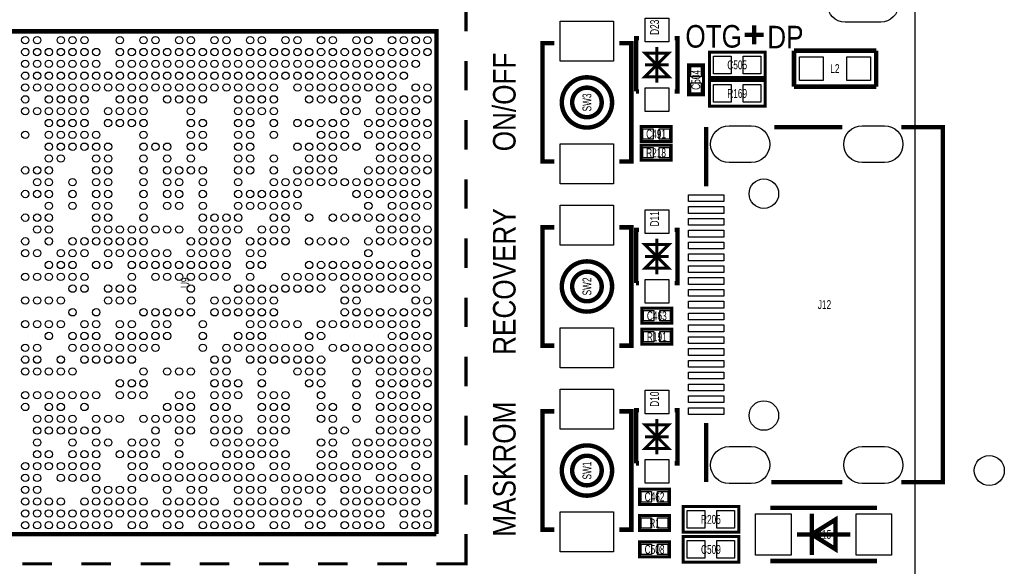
# Model space of a CAD drawing. Extents: x -3 to 88, y 0 to 100.
# Tile 14 of 15: x 55 to 88, y 17 to 36. Entities that reach past the tile are written whole.
import ezdxf
from ezdxf.enums import TextEntityAlignment as Align

# ---------------------------------------------------------------- set-up
doc = ezdxf.new("R2010")
doc.units = 0
for name, color, linetype in [('BG_OUTLINE', 12, 'CONTINUOUS'), ('BG_SILKSCREEN_TOP', 7, 'CONTINUOUS'), ('PG_SILKSCREEN_TOP', 253, 'CONTINUOUS'), ('PIN_TOP', 92, 'CONTINUOUS'), ('RD_SILKSCREEN_TOP', 85, 'CONTINUOUS')]:
    doc.layers.add(name, color=color, linetype=linetype)

msp = doc.modelspace()

# ---------------------------------------------------------------- linework, layer by layer
at = {"layer": 'BG_OUTLINE'}
msp.add_lwpolyline([(20.999958, 55.999888), (83.49996, 55.999888, -0.414214), (85.000084, 54.500018), (85.000084, 1.500124, -0.414249), (83.49996, 0), (1.500124, 0, -0.41426), (0, 1.500124), (0, 54.500018, -0.414229), (1.500124, 55.999888), (15.999968, 55.999888, -0.414239), (16.999966, 54.99989), (16.999966, 52.500022, 0.414244), (18.50009, 50.999898, 0.414203), (19.99996, 52.500022), (19.99996, 54.99989, -0.414224)], format="xyb", close=True, dxfattribs=at)
at = {"layer": 'BG_SILKSCREEN_TOP', "const_width": 0.1524}
for points in [[(79.5655, 34.7345), (79.5655, 35.3695)], [(79.248, 35.052), (79.883, 35.052)]]:
    msp.add_lwpolyline(points, dxfattribs=at)
at = {"layer": 'PG_SILKSCREEN_TOP'}
for points, const_width in [([(68.82511, 36.170108), (69.825108, 36.170108), (69.825108, 35.17011)], 0.1016), ([(51.82489, 35.17011), (68.82511, 35.17011), (68.82511, 18.16989)], 0.150012), ([(51.82489, 35.17011), (51.82489, 18.16989), (68.82511, 18.16989)], 0.150012), ([(75.576989, 33.136002), (75.576989, 34.935998), (75.676989, 34.935998)], 0.150012), ([(76.876986, 33.136002), (76.976986, 33.136002), (76.976986, 34.935998), (76.876986, 34.935998)], 0.150012), ([(72.814002, 30.766004), (72.414003, 30.766004), (72.414003, 34.765996), (72.814002, 34.765996)], 0.150012), ([(75.013998, 30.766004), (75.413997, 30.766004), (75.413997, 34.765996), (75.013998, 34.765996)], 0.150012), ([(76.276987, 33.436001), (76.276987, 34.635999)], 0.1), ([(76.276987, 34.036), (76.676987, 33.636001), (75.876988, 33.636001), (76.276987, 34.036), (75.876988, 34.435999), (76.676987, 34.435999), (76.276987, 34.036)], 0.1), ([(78.0542, 34.4678), (79.9338, 34.4678), (79.9338, 33.6042), (78.0542, 33.6042), (78.0542, 34.4678)], 0.1016), ([(80.9117, 34.5186), (83.693, 34.5186)], 0.1524), ([(80.9117, 33.2994), (80.9117, 34.5186)], 0.1524), ([(83.693, 34.5186), (83.693, 33.2994)], 0.1524), ([(69.825108, 33.170089), (69.825108, 34.170112)], 0.1016), ([(76.676987, 34.036), (75.876988, 34.036)], 0.1), ([(77.343, 34.036), (77.343, 33.02), (77.851, 33.02), (77.851, 34.036), (77.343, 34.036)], 0.1016), ([(79.9338, 32.639), (78.0542, 32.639), (78.0542, 33.5026), (79.9338, 33.5026), (79.9338, 32.639)], 0.1016), ([(83.693, 33.2994), (80.9117, 33.2994)], 0.1524), ([(75.576989, 33.136002), (75.676989, 33.136002)], 0.150012), ([(69.825108, 31.170093), (69.825108, 32.170091)], 0.1016), ([(76.7588, 31.9532), (75.7428, 31.9532), (75.7428, 31.4452), (76.7588, 31.4452), (76.7588, 31.9532)], 0.1016), ([(77.94498, 29.929988), (77.94498, 31.929984)], 0.150012), ([(80.244975, 31.929984), (82.544971, 31.929984)], 0.150012), ([(84.544992, 31.929984), (85.944989, 31.929984), (85.944989, 19.930008), (84.544992, 19.930008)], 0.150012), ([(76.7588, 31.3182), (75.7428, 31.3182), (75.7428, 30.8102), (76.7588, 30.8102), (76.7588, 31.3182)], 0.1016), ([(69.825108, 29.170097), (69.825108, 30.170095)], 0.1016), ([(72.814002, 24.543004), (72.414003, 24.543004), (72.414003, 28.542996), (72.814002, 28.542996)], 0.150012), ([(75.013998, 24.543004), (75.413997, 24.543004), (75.413997, 28.542996), (75.013998, 28.542996)], 0.150012), ([(75.576989, 26.659002), (75.576989, 28.458998), (75.676989, 28.458998)], 0.150012), ([(76.876986, 26.659002), (76.976986, 26.659002), (76.976986, 28.458998), (76.876986, 28.458998)], 0.150012), ([(69.825108, 27.170101), (69.825108, 28.170099)], 0.1016), ([(76.276987, 27.559), (76.676987, 27.159001), (75.876988, 27.159001), (76.276987, 27.559), (75.876988, 27.958999), (76.676987, 27.958999), (76.276987, 27.559)], 0.1), ([(76.276987, 26.959001), (76.276987, 28.158999)], 0.1), ([(76.676987, 27.559), (75.876988, 27.559)], 0.1), ([(75.576989, 26.659002), (75.676989, 26.659002)], 0.150012), ([(69.825108, 25.169901), (69.825108, 26.169899)], 0.1016), ([(75.7682, 25.2984), (76.7842, 25.2984), (76.7842, 25.8064), (75.7682, 25.8064), (75.7682, 25.2984)], 0.1016), ([(75.7682, 24.5872), (76.7842, 24.5872), (76.7842, 25.0952), (75.7682, 25.0952), (75.7682, 24.5872)], 0.1016), ([(69.825108, 23.169905), (69.825108, 24.169903)], 0.1016), ([(72.814002, 18.320004), (72.414003, 18.320004), (72.414003, 22.319996), (72.814002, 22.319996)], 0.150012), ([(75.013998, 18.320004), (75.413997, 18.320004), (75.413997, 22.319996), (75.013998, 22.319996)], 0.150012), ([(75.576989, 20.563002), (75.576989, 22.362998), (75.676989, 22.362998)], 0.150012), ([(76.876986, 20.563002), (76.976986, 20.563002), (76.976986, 22.362998), (76.876986, 22.362998)], 0.150012), ([(69.825108, 21.169909), (69.825108, 22.169907)], 0.1016), ([(76.276987, 20.863001), (76.276987, 22.062999)], 0.1), ([(77.94498, 19.930008), (77.94498, 21.930004)], 0.150012), ([(76.276987, 21.463), (76.676987, 21.063001), (75.876988, 21.063001), (76.276987, 21.463), (75.876988, 21.862999), (76.676987, 21.862999), (76.276987, 21.463)], 0.1), ([(76.676987, 21.463), (75.876988, 21.463)], 0.1), ([(75.576989, 20.563002), (75.676989, 20.563002)], 0.150012), ([(69.825108, 19.169888), (69.825108, 20.169911)], 0.1016), ([(82.544971, 19.930008), (80.144976, 19.930008)], 0.150012), ([(75.692, 19.177), (76.708, 19.177), (76.708, 19.685), (75.692, 19.685), (75.692, 19.177)], 0.1016), ([(79.0448, 18.2372), (77.1652, 18.2372), (77.1652, 19.1008), (79.0448, 19.1008), (79.0448, 18.2372)], 0.1016), ([(80.115004, 19.060998), (83.714996, 19.060998)], 0.150012), ([(75.692, 18.288), (76.708, 18.288), (76.708, 18.796), (75.692, 18.796), (75.692, 18.288)], 0.1016), ([(81.515102, 17.461001), (81.515102, 18.860999)], 0.150012), ([(81.515102, 18.161), (82.314898, 17.660899), (82.314898, 18.661101), (81.515102, 18.161)], 0.150012), ([(69.825108, 18.16989), (69.825108, 17.169892), (68.82511, 17.169892)], 0.1016), ([(77.1652, 18.0848), (79.0448, 18.0848), (79.0448, 17.2212), (77.1652, 17.2212), (77.1652, 18.0848)], 0.1016), ([(82.814998, 18.161), (81.015002, 18.161)], 0.150012), ([(76.708, 17.907), (75.692, 17.907), (75.692, 17.399), (76.708, 17.399), (76.708, 17.907)], 0.1016), ([(83.714996, 17.261002), (80.115004, 17.261002)], 0.150012), ([(55.824907, 17.169892), (54.824909, 17.169892)], 0.1016), ([(57.824903, 17.169892), (56.824905, 17.169892)], 0.1016), ([(59.824899, 17.169892), (58.824901, 17.169892)], 0.1016), ([(61.825099, 17.169892), (60.825101, 17.169892)], 0.1016), ([(63.825095, 17.169892), (62.825097, 17.169892)], 0.1016), ([(65.825091, 17.169892), (64.825093, 17.169892)], 0.1016), ([(67.825112, 17.169892), (66.825089, 17.169892)], 0.1016)]:
    msp.add_lwpolyline(points, dxfattribs=dict(at, const_width=const_width))
at = {"layer": 'PG_SILKSCREEN_TOP', "const_width": 0.150012}
for points in [[(74.764011, 32.766, 1), (73.063989, 32.766, 1), (74.764011, 32.766)], [(74.413999, 32.766, 1), (73.414001, 32.766, 1), (74.413999, 32.766)], [(74.764011, 26.543, 1), (73.063989, 26.543, 1), (74.764011, 26.543)], [(74.413999, 26.543, 1), (73.414001, 26.543, 1), (74.413999, 26.543)], [(74.764011, 20.32, 1), (73.063989, 20.32, 1), (74.764011, 20.32)], [(74.413999, 20.32, 1), (73.414001, 20.32, 1), (74.413999, 20.32)]]:
    msp.add_lwpolyline(points, format="xyb", dxfattribs=at)
at = {"layer": 'PIN_TOP'}
for points in [[(82.644996, 36.679962), (83.844994, 36.679962, -1), (83.844994, 35.479965), (82.644996, 35.479965, -1)], [(78.719998, 31.98001), (79.469983, 31.98001, -1), (79.469983, 30.729999), (78.719998, 30.729999, -1)], [(83.219988, 31.98001), (83.969974, 31.98001, -1), (83.969974, 30.729999), (83.219988, 30.729999, -1)], [(78.719998, 21.129993), (79.469983, 21.129993, -1), (79.469983, 19.879983), (78.719998, 19.879983, -1)], [(83.219988, 21.129993), (83.969974, 21.129993, -1), (83.969974, 19.879983), (83.219988, 19.879983, -1)]]:
    msp.add_lwpolyline(points, format="xyb", close=True, dxfattribs=at)
for points in [[(74.813998, 34.165997), (73.014002, 34.165997), (73.014002, 35.516007), (74.813998, 35.516007)], [(76.676987, 34.811005), (75.876988, 34.811005), (75.876988, 35.611003), (76.676987, 35.611003)], [(78.194408, 33.736305), (78.194408, 34.335695), (78.793797, 34.335695), (78.793797, 33.736305)], [(79.194203, 33.736305), (79.194203, 34.335695), (79.793592, 34.335695), (79.793592, 33.736305)], [(81.09585, 33.50895), (81.09585, 34.30905), (81.89595, 34.30905), (81.89595, 33.50895)], [(82.69605, 33.50895), (82.69605, 34.30905), (83.49615, 34.30905), (83.49615, 33.50895)], [(77.421994, 33.978113), (77.772006, 33.978113), (77.772006, 33.628101), (77.421994, 33.628101)], [(77.421994, 33.427899), (77.772006, 33.427899), (77.772006, 33.077887), (77.421994, 33.077887)], [(78.793797, 33.370495), (78.793797, 32.771105), (78.194408, 32.771105), (78.194408, 33.370495)], [(79.793592, 33.370495), (79.793592, 32.771105), (79.194203, 32.771105), (79.194203, 33.370495)], [(76.676987, 32.460997), (75.876988, 32.460997), (75.876988, 33.260995), (76.676987, 33.260995)], [(76.150699, 31.874206), (76.150699, 31.524194), (75.800687, 31.524194), (75.800687, 31.874206)], [(76.700913, 31.874206), (76.700913, 31.524194), (76.350901, 31.524194), (76.350901, 31.874206)], [(74.813998, 30.015993), (73.014002, 30.015993), (73.014002, 31.366003), (74.813998, 31.366003)], [(76.150724, 31.239206), (76.150724, 30.889194), (75.800712, 30.889194), (75.800712, 31.239206)], [(76.700888, 31.239206), (76.700888, 30.889194), (76.350876, 30.889194), (76.350876, 31.239206)], [(78.544979, 29.644988), (78.544979, 29.414991), (77.344981, 29.414991), (77.344981, 29.644988)], [(74.813998, 27.942997), (73.014002, 27.942997), (73.014002, 29.293007), (74.813998, 29.293007)], [(76.676987, 28.334005), (75.876988, 28.334005), (75.876988, 29.134003), (76.676987, 29.134003)], [(78.544979, 29.244989), (78.544979, 29.014991), (77.344981, 29.014991), (77.344981, 29.244989)], [(78.544979, 28.844989), (78.544979, 28.614992), (77.344981, 28.614992), (77.344981, 28.844989)], [(78.544979, 28.44499), (78.544979, 28.214993), (77.344981, 28.214993), (77.344981, 28.44499)], [(78.544979, 28.044991), (78.544979, 27.814994), (77.344981, 27.814994), (77.344981, 28.044991)], [(78.544979, 27.644992), (78.544979, 27.414995), (77.344981, 27.414995), (77.344981, 27.644992)], [(78.544979, 27.244992), (78.544979, 27.014995), (77.344981, 27.014995), (77.344981, 27.244992)], [(76.676987, 25.983997), (75.876988, 25.983997), (75.876988, 26.783995), (76.676987, 26.783995)], [(78.544979, 26.844993), (78.544979, 26.614996), (77.344981, 26.614996), (77.344981, 26.844993)], [(78.544979, 26.444994), (78.544979, 26.214997), (77.344981, 26.214997), (77.344981, 26.444994)], [(78.544979, 26.044995), (78.544979, 25.814998), (77.344981, 25.814998), (77.344981, 26.044995)], [(75.826087, 25.377394), (75.826087, 25.727406), (76.176099, 25.727406), (76.176099, 25.377394)], [(76.376301, 25.377394), (76.376301, 25.727406), (76.726313, 25.727406), (76.726313, 25.377394)], [(78.544979, 25.644996), (78.544979, 25.414999), (77.344981, 25.414999), (77.344981, 25.644996)], [(74.813998, 23.792993), (73.014002, 23.792993), (73.014002, 25.143003), (74.813998, 25.143003)], [(75.826112, 24.666194), (75.826112, 25.016206), (76.176124, 25.016206), (76.176124, 24.666194)], [(76.376276, 24.666194), (76.376276, 25.016206), (76.726288, 25.016206), (76.726288, 24.666194)], [(78.544979, 25.244996), (78.544979, 25.014999), (77.344981, 25.014999), (77.344981, 25.244996)], [(78.544979, 24.844997), (78.544979, 24.615), (77.344981, 24.615), (77.344981, 24.844997)], [(78.544979, 24.444998), (78.544979, 24.215001), (77.344981, 24.215001), (77.344981, 24.444998)], [(78.544979, 24.044999), (78.544979, 23.815002), (77.344981, 23.815002), (77.344981, 24.044999)], [(78.544979, 23.645), (78.544979, 23.415003), (77.344981, 23.415003), (77.344981, 23.645)], [(74.813998, 21.719997), (73.014002, 21.719997), (73.014002, 23.070007), (74.813998, 23.070007)], [(76.676987, 22.238005), (75.876988, 22.238005), (75.876988, 23.038003), (76.676987, 23.038003)], [(78.544979, 23.245001), (78.544979, 23.015003), (77.344981, 23.015003), (77.344981, 23.245001)], [(78.544979, 22.845001), (78.544979, 22.615004), (77.344981, 22.615004), (77.344981, 22.845001)], [(78.544979, 22.445002), (78.544979, 22.215005), (77.344981, 22.215005), (77.344981, 22.445002)], [(76.676987, 19.887997), (75.876988, 19.887997), (75.876988, 20.687995), (76.676987, 20.687995)], [(75.749887, 19.255994), (75.749887, 19.606006), (76.099899, 19.606006), (76.099899, 19.255994)], [(76.300101, 19.255994), (76.300101, 19.606006), (76.650113, 19.606006), (76.650113, 19.255994)], [(74.813998, 17.569993), (73.014002, 17.569993), (73.014002, 18.920003), (74.813998, 18.920003)], [(75.749912, 18.366994), (75.749912, 18.717006), (76.099924, 18.717006), (76.099924, 18.366994)], [(76.300076, 18.366994), (76.300076, 18.717006), (76.650088, 18.717006), (76.650088, 18.366994)], [(77.904797, 18.968695), (77.904797, 18.369305), (77.305408, 18.369305), (77.305408, 18.968695)], [(78.904592, 18.968695), (78.904592, 18.369305), (78.305203, 18.369305), (78.305203, 18.968695)], [(80.814951, 18.860999), (80.814951, 17.461001), (79.615055, 17.461001), (79.615055, 18.860999)], [(84.214945, 18.860999), (84.214945, 17.461001), (83.015049, 17.461001), (83.015049, 18.860999)], [(76.099899, 17.828006), (76.099899, 17.477994), (75.749887, 17.477994), (75.749887, 17.828006)], [(76.650113, 17.828006), (76.650113, 17.477994), (76.300101, 17.477994), (76.300101, 17.828006)], [(77.305408, 17.353305), (77.305408, 17.952695), (77.904797, 17.952695), (77.904797, 17.353305)], [(78.305203, 17.353305), (78.305203, 17.952695), (78.904592, 17.952695), (78.904592, 17.353305)]]:
    msp.add_lwpolyline(points, close=True, dxfattribs=at)
for centre, radius in [((54.925011, 34.870111), 0.124447), ((55.32501, 34.870111), 0.124447), ((56.12511, 34.870111), 0.124447), ((56.524906, 34.869907), 0.124447), ((56.925007, 34.869907), 0.124447), ((58.125106, 34.869907), 0.124447), ((58.925003, 34.869907), 0.124447), ((59.325002, 34.869907), 0.124447), ((60.125102, 34.869907), 0.124447), ((60.524898, 34.869907), 0.124447), ((61.324998, 34.869907), 0.124447), ((61.724997, 34.869907), 0.124447), ((62.524894, 34.869907), 0.124447), ((62.924893, 34.869907), 0.124447), ((63.724993, 34.869907), 0.124447), ((64.125094, 34.869907), 0.124447), ((64.924889, 34.869907), 0.124447), ((65.32499, 34.869907), 0.124447), ((66.12509, 34.869907), 0.124447), ((66.524911, 34.869907), 0.124447), ((67.325011, 34.869907), 0.124447), ((67.725011, 34.869907), 0.124447), ((68.125111, 34.869907), 0.124447), ((68.524907, 34.869907), 0.124447), ((54.925011, 34.470111), 0.124447), ((55.32501, 34.470111), 0.124447), ((55.725111, 34.470111), 0.124447), ((56.12511, 34.470111), 0.124447), ((56.524906, 34.470111), 0.124447), ((56.925007, 34.470111), 0.124447), ((57.325006, 34.470111), 0.124447), ((58.125106, 34.470111), 0.124447), ((58.524902, 34.470111), 0.124447), ((58.925003, 34.470111), 0.124447), ((59.325002, 34.470111), 0.124447), ((59.725103, 34.470111), 0.124447), ((60.125102, 34.470111), 0.124447), ((60.524898, 34.470111), 0.124447), ((60.924897, 34.470111), 0.124447), ((61.324998, 34.470111), 0.124447), ((61.724997, 34.470111), 0.124447), ((62.125098, 34.470111), 0.124447), ((62.524894, 34.470111), 0.124447), ((62.924893, 34.470111), 0.124447), ((63.324994, 34.470111), 0.124447), ((63.724993, 34.470111), 0.124447), ((64.125094, 34.470111), 0.124447), ((64.52489, 34.470111), 0.124447), ((64.924889, 34.470111), 0.124447), ((65.32499, 34.470111), 0.124447), ((65.724989, 34.470111), 0.124447), ((66.12509, 34.470111), 0.124447), ((66.524911, 34.470111), 0.124447), ((66.924911, 34.470111), 0.124447), ((67.325011, 34.470111), 0.124447), ((67.725011, 34.470111), 0.124447), ((68.125111, 34.470111), 0.124447), ((68.524907, 34.470111), 0.124447), ((54.925011, 34.070011), 0.124447), ((55.32501, 34.070011), 0.124447), ((55.725111, 34.070011), 0.124447), ((56.12511, 34.070011), 0.124447), ((56.524906, 34.070011), 0.124447), ((56.925007, 34.070011), 0.124447), ((57.325006, 34.070011), 0.124447), ((58.125106, 34.070011), 0.124447), ((58.524902, 34.070011), 0.124447), ((58.925003, 34.070011), 0.124447), ((59.325002, 34.070011), 0.124447), ((59.725103, 34.070011), 0.124447), ((60.125102, 34.070011), 0.124447), ((60.524898, 34.070011), 0.124447), ((60.924897, 34.070011), 0.124447), ((61.324998, 34.070011), 0.124447), ((61.724997, 34.070011), 0.124447), ((62.125098, 34.070011), 0.124447), ((62.524894, 34.070011), 0.124447), ((62.924893, 34.070011), 0.124447), ((63.324994, 34.070011), 0.124447), ((63.724993, 34.070011), 0.124447), ((64.125094, 34.070011), 0.124447), ((64.52489, 34.070011), 0.124447), ((64.924889, 34.070011), 0.124447), ((65.32499, 34.070011), 0.124447), ((65.724989, 34.070011), 0.124447), ((66.12509, 34.070011), 0.124447), ((66.524911, 34.070011), 0.124447), ((66.924911, 34.070011), 0.124447), ((67.325011, 34.070011), 0.124447), ((67.725011, 34.070011), 0.124447), ((68.125111, 34.070011), 0.124447), ((54.925011, 33.670011), 0.124447), ((55.32501, 33.670011), 0.124447), ((55.725111, 33.670011), 0.124447), ((56.12511, 33.670011), 0.124447), ((56.524906, 33.670011), 0.124447), ((56.925007, 33.670011), 0.124447), ((57.325006, 33.670011), 0.124447), ((57.725107, 33.670011), 0.124447), ((58.125106, 33.670011), 0.124447), ((58.524902, 33.670011), 0.124447), ((58.925003, 33.670011), 0.124447), ((59.325002, 33.670011), 0.124447), ((59.725103, 33.670011), 0.124447), ((60.125102, 33.670011), 0.124447), ((60.524898, 33.670011), 0.124447), ((60.924897, 33.670011), 0.124447), ((61.324998, 33.670011), 0.124447), ((61.724997, 33.670011), 0.124447), ((62.125098, 33.670011), 0.124447), ((62.524894, 33.670011), 0.124447), ((62.924893, 33.670011), 0.124447), ((63.324994, 33.670011), 0.124447), ((63.724993, 33.670011), 0.124447), ((64.125094, 33.670011), 0.124447), ((64.52489, 33.670011), 0.124447), ((64.924889, 33.670011), 0.124447), ((65.32499, 33.670011), 0.124447), ((65.724989, 33.670011), 0.124447), ((66.12509, 33.670011), 0.124447), ((66.524911, 33.670011), 0.124447), ((66.924911, 33.670011), 0.124447), ((67.325011, 33.670011), 0.124447), ((67.725011, 33.670011), 0.124447), ((54.925011, 33.269911), 0.124447), ((55.32501, 33.269911), 0.124447), ((55.725111, 33.269911), 0.124447), ((56.12511, 33.269911), 0.124447), ((56.524906, 33.269911), 0.124447), ((56.925007, 33.269911), 0.124447), ((57.325006, 33.269911), 0.124447), ((57.725107, 33.269911), 0.124447), ((58.125106, 33.269911), 0.124447), ((58.524902, 33.269911), 0.124447), ((58.925003, 33.269911), 0.124447), ((59.325002, 33.269911), 0.124447), ((59.725103, 33.269911), 0.124447), ((60.125102, 33.269911), 0.124447), ((60.524898, 33.269911), 0.124447), ((60.924897, 33.269911), 0.124447), ((61.324998, 33.269911), 0.124447), ((61.724997, 33.269911), 0.124447), ((62.125098, 33.269911), 0.124447), ((62.524894, 33.269911), 0.124447), ((62.924893, 33.269911), 0.124447), ((63.324994, 33.269911), 0.124447), ((64.125094, 33.269911), 0.124447), ((64.52489, 33.269911), 0.124447), ((64.924889, 33.269911), 0.124447), ((65.32499, 33.269911), 0.124447), ((65.724989, 33.269911), 0.124447), ((66.12509, 33.269911), 0.124447), ((66.524911, 33.269911), 0.124447), ((66.924911, 33.269911), 0.124447), ((67.325011, 33.269911), 0.124447), ((68.125111, 33.269911), 0.124447), ((68.524907, 33.269911), 0.124447), ((54.925011, 32.869911), 0.124447), ((55.725111, 32.869911), 0.124447), ((56.12511, 32.869911), 0.124447), ((56.524906, 32.869911), 0.124447), ((56.925007, 32.869911), 0.124447), ((58.125106, 32.869911), 0.124447), ((58.524902, 32.869911), 0.124447), ((58.925003, 32.869911), 0.124447), ((59.725103, 32.869911), 0.124447), ((60.125102, 32.869911), 0.124447), ((60.524898, 32.869911), 0.124447), ((60.924897, 32.869911), 0.124447), ((62.125098, 32.869911), 0.124447), ((62.524894, 32.869911), 0.124447), ((62.924893, 32.869911), 0.124447), ((63.324994, 32.869911), 0.124447), ((64.52489, 32.869911), 0.124447), ((64.924889, 32.869911), 0.124447), ((65.32499, 32.869911), 0.124447), ((65.724989, 32.869911), 0.124447), ((66.12509, 32.869911), 0.124447), ((66.924911, 32.869911), 0.124447), ((67.325011, 32.869911), 0.124447), ((67.725011, 32.869911), 0.124447), ((68.125111, 32.869911), 0.124447), ((68.524907, 32.869911), 0.124447), ((54.925011, 32.47009), 0.124447), ((55.32501, 32.47009), 0.124447), ((55.725111, 32.47009), 0.124447), ((56.12511, 32.47009), 0.124447), ((56.524906, 32.47009), 0.124447), ((56.925007, 32.47009), 0.124447), ((57.725107, 32.47009), 0.124447), ((58.125106, 32.47009), 0.124447), ((58.524902, 32.47009), 0.124447), ((58.925003, 32.47009), 0.124447), ((60.524898, 32.47009), 0.124447), ((62.125098, 32.47009), 0.124447), ((62.524894, 32.47009), 0.124447), ((62.924893, 32.47009), 0.124447), ((63.324994, 32.47009), 0.124447), ((65.724989, 32.47009), 0.124447), ((66.12509, 32.47009), 0.124447), ((66.924911, 32.47009), 0.124447), ((67.325011, 32.47009), 0.124447), ((67.725011, 32.47009), 0.124447), ((68.125111, 32.47009), 0.124447), ((55.725111, 32.069989), 0.124447), ((56.12511, 32.069989), 0.124447), ((56.524906, 32.069989), 0.124447), ((56.925007, 32.069989), 0.124447), ((57.725107, 32.069989), 0.124447), ((58.125106, 32.069989), 0.124447), ((58.524902, 32.069989), 0.124447), ((58.925003, 32.069989), 0.124447), ((60.524898, 32.069989), 0.124447), ((60.924897, 32.069989), 0.124447), ((62.125098, 32.069989), 0.124447), ((62.524894, 32.069989), 0.124447), ((63.324994, 32.069989), 0.124447), ((64.125094, 32.069989), 0.124447), ((64.52489, 32.069989), 0.124447), ((64.924889, 32.069989), 0.124447), ((65.32499, 32.069989), 0.124447), ((65.724989, 32.069989), 0.124447), ((66.524911, 32.069989), 0.124447), ((66.924911, 32.069989), 0.124447), ((67.325011, 32.069989), 0.124447), ((67.725011, 32.069989), 0.124447), ((68.125111, 32.069989), 0.124447), ((68.524907, 32.069989), 0.124447), ((54.925011, 31.66999), 0.124447), ((55.725111, 31.66999), 0.124447), ((56.12511, 31.66999), 0.124447), ((56.524906, 31.66999), 0.124447), ((56.925007, 31.66999), 0.124447), ((57.325006, 31.66999), 0.124447), ((58.925003, 31.66999), 0.124447), ((60.524898, 31.66999), 0.124447), ((60.924897, 31.66999), 0.124447), ((62.125098, 31.66999), 0.124447), ((62.524894, 31.66999), 0.124447), ((63.324994, 31.66999), 0.124447), ((64.924889, 31.66999), 0.124447), ((65.32499, 31.66999), 0.124447), ((65.724989, 31.66999), 0.124447), ((66.524911, 31.66999), 0.124447), ((66.924911, 31.66999), 0.124447), ((67.325011, 31.66999), 0.124447), ((67.725011, 31.66999), 0.124447), ((68.125111, 31.66999), 0.124447), ((68.524907, 31.66999), 0.124447), ((55.725111, 31.269889), 0.124447), ((56.12511, 31.269889), 0.124447), ((56.524906, 31.269889), 0.124447), ((56.925007, 31.269889), 0.124447), ((57.325006, 31.269889), 0.124447), ((57.725107, 31.269889), 0.124447), ((58.925003, 31.269889), 0.124447), ((59.325002, 31.269889), 0.124447), ((59.725103, 31.269889), 0.124447), ((60.524898, 31.269889), 0.124447), ((60.924897, 31.269889), 0.124447), ((62.125098, 31.269889), 0.124447), ((62.524894, 31.269889), 0.124447), ((64.125094, 31.269889), 0.124447), ((64.52489, 31.269889), 0.124447), ((64.924889, 31.269889), 0.124447), ((65.32499, 31.269889), 0.124447), ((65.724989, 31.269889), 0.124447), ((66.12509, 31.269889), 0.124447), ((66.924911, 31.269889), 0.124447), ((67.325011, 31.269889), 0.124447), ((67.725011, 31.269889), 0.124447), ((68.125111, 31.269889), 0.124447), ((55.725111, 30.86989), 0.124447), ((56.12511, 30.86989), 0.124447), ((57.325006, 30.86989), 0.124447), ((57.725107, 30.86989), 0.124447), ((58.925003, 30.86989), 0.124447), ((59.725103, 30.86989), 0.124447), ((60.524898, 30.86989), 0.124447), ((62.125098, 30.86989), 0.124447), ((62.524894, 30.86989), 0.124447), ((63.324994, 30.86989), 0.124447), ((64.52489, 30.86989), 0.124447), ((64.924889, 30.870093), 0.124447), ((65.32499, 30.86989), 0.124447), ((66.924911, 30.86989), 0.124447), ((67.325011, 30.86989), 0.124447), ((67.725011, 30.86989), 0.124447), ((68.125111, 30.86989), 0.124447), ((68.524907, 30.870093), 0.124447), ((54.925011, 30.470094), 0.124447), ((55.32501, 30.470094), 0.124447), ((55.725111, 30.470094), 0.124447), ((57.325006, 30.470094), 0.124447), ((57.725107, 30.470094), 0.124447), ((58.925003, 30.470094), 0.124447), ((59.725103, 30.470094), 0.124447), ((60.125102, 30.470094), 0.124447), ((60.524898, 30.470094), 0.124447), ((60.924897, 30.470094), 0.124447), ((62.125098, 30.470094), 0.124447), ((62.524894, 30.470094), 0.124447), ((63.324994, 30.470094), 0.124447), ((64.125094, 30.470094), 0.124447), ((64.52489, 30.470094), 0.124447), ((64.924889, 30.470094), 0.124447), ((65.32499, 30.470094), 0.124447), ((66.524911, 30.470094), 0.124447), ((66.924911, 30.470094), 0.124447), ((67.325011, 30.470094), 0.124447), ((67.725011, 30.470094), 0.124447), ((68.125111, 30.470094), 0.124447), ((68.524907, 30.470094), 0.124447), ((55.32501, 30.069993), 0.124447), ((55.725111, 30.069993), 0.124447), ((56.524906, 30.069993), 0.124447), ((57.325006, 30.069993), 0.124447), ((57.725107, 30.069993), 0.124447), ((58.925003, 30.069993), 0.124447), ((59.725103, 30.069993), 0.124447), ((60.125102, 30.069993), 0.124447), ((60.924897, 30.069993), 0.124447), ((62.125098, 30.069993), 0.124447), ((63.324994, 30.069993), 0.124447), ((63.724993, 30.069993), 0.124447), ((64.125094, 30.069993), 0.124447), ((64.52489, 30.069993), 0.124447), ((64.924889, 30.069993), 0.124447), ((65.32499, 30.069993), 0.124447), ((65.724989, 30.069993), 0.124447), ((66.12509, 30.069993), 0.124447), ((66.524911, 30.069993), 0.124447), ((66.924911, 30.069993), 0.124447), ((67.325011, 30.069993), 0.124447), ((67.725011, 30.069993), 0.124447), ((68.125111, 30.069993), 0.124447), ((79.894989, 29.680002), 0.499999), ((54.925011, 29.669994), 0.124447), ((55.32501, 29.669994), 0.124447), ((55.725111, 29.669994), 0.124447), ((56.524906, 29.669994), 0.124447), ((57.325006, 29.669994), 0.124447), ((57.725107, 29.669994), 0.124447), ((58.925003, 29.669994), 0.124447), ((59.725103, 29.669994), 0.124447), ((60.125102, 29.669994), 0.124447), ((60.924897, 29.669994), 0.124447), ((62.125098, 29.669994), 0.124447), ((62.524894, 29.669994), 0.124447), ((62.924893, 29.669994), 0.124447), ((63.324994, 29.669994), 0.124447), ((63.724993, 29.669994), 0.124447), ((64.125094, 29.669994), 0.124447), ((66.12509, 29.669994), 0.124447), ((66.524911, 29.669994), 0.124447), ((66.924911, 29.669994), 0.124447), ((67.325011, 29.669994), 0.124447), ((67.725011, 29.669994), 0.124447), ((68.125111, 29.669994), 0.124447), ((68.524907, 29.669994), 0.124447), ((55.725111, 29.269893), 0.124447), ((56.524906, 29.269893), 0.124447), ((57.325006, 29.269893), 0.124447), ((57.725107, 29.269893), 0.124447), ((58.925003, 29.269893), 0.124447), ((59.725103, 29.269893), 0.124447), ((60.125102, 29.269893), 0.124447), ((60.924897, 29.269893), 0.124447), ((62.125098, 29.269893), 0.124447), ((62.524894, 29.269893), 0.124447), ((62.924893, 29.269893), 0.124447), ((63.324994, 29.269893), 0.124447), ((63.724993, 29.269893), 0.124447), ((64.125094, 29.269893), 0.124447), ((66.524911, 29.269893), 0.124447), ((67.325011, 29.269893), 0.124447), ((67.725011, 29.269893), 0.124447), ((68.125111, 29.269893), 0.124447), ((68.524907, 29.269893), 0.124447), ((54.925011, 28.869894), 0.124447), ((55.32501, 28.869894), 0.124447), ((55.725111, 28.869894), 0.124447), ((57.325006, 28.869894), 0.124447), ((57.725107, 28.869894), 0.124447), ((58.925003, 28.869894), 0.124447), ((60.924897, 28.869894), 0.124447), ((61.324998, 28.869894), 0.124447), ((61.724997, 28.869894), 0.124447), ((62.125098, 28.869894), 0.124447), ((63.324994, 28.869894), 0.124447), ((63.724993, 28.869894), 0.124447), ((64.52489, 28.869894), 0.124447), ((65.32499, 28.869894), 0.124447), ((65.724989, 28.869894), 0.124447), ((66.12509, 28.869894), 0.124447), ((66.524911, 28.869894), 0.124447), ((66.924911, 28.869894), 0.124447), ((67.325011, 28.869894), 0.124447), ((67.725011, 28.869894), 0.124447), ((68.125111, 28.869894), 0.124447), ((55.32501, 28.470098), 0.124447), ((55.725111, 28.470098), 0.124447), ((57.325006, 28.470098), 0.124447), ((57.725107, 28.470098), 0.124447), ((58.125106, 28.470098), 0.124447), ((58.524902, 28.470098), 0.124447), ((58.925003, 28.470098), 0.124447), ((59.325002, 28.470098), 0.124447), ((59.725103, 28.470098), 0.124447), ((60.125102, 28.470098), 0.124447), ((60.924897, 28.470098), 0.124447), ((61.324998, 28.470098), 0.124447), ((61.724997, 28.470098), 0.124447), ((62.125098, 28.470098), 0.124447), ((62.924893, 28.470098), 0.124447), ((63.324994, 28.470098), 0.124447), ((63.724993, 28.470098), 0.124447), ((66.924911, 28.470098), 0.124447), ((67.325011, 28.470098), 0.124447), ((67.725011, 28.470098), 0.124447), ((68.125111, 28.470098), 0.124447), ((68.524907, 28.470098), 0.124447), ((54.925011, 28.069997), 0.124447), ((55.725111, 28.069997), 0.124447), ((56.524906, 28.069997), 0.124447), ((56.925007, 28.069997), 0.124447), ((57.325006, 28.069997), 0.124447), ((57.725107, 28.069997), 0.124447), ((58.125106, 28.069997), 0.124447), ((58.524902, 28.069997), 0.124447), ((58.925003, 28.069997), 0.124447), ((60.524898, 28.069997), 0.124447), ((60.924897, 28.069997), 0.124447), ((61.324998, 28.069997), 0.124447), ((61.724997, 28.069997), 0.124447), ((62.524894, 28.069997), 0.124447), ((62.924893, 28.069997), 0.124447), ((63.324994, 28.069997), 0.124447), ((63.724993, 28.069997), 0.124447), ((64.52489, 28.069997), 0.124447), ((64.924889, 28.069997), 0.124447), ((65.32499, 28.069997), 0.124447), ((65.724989, 28.069997), 0.124447), ((66.524911, 28.069997), 0.124447), ((66.924911, 28.069997), 0.124447), ((67.325011, 28.069997), 0.124447), ((67.725011, 28.069997), 0.124447), ((68.125111, 28.069997), 0.124447), ((68.524907, 28.069997), 0.124447), ((54.925011, 27.669998), 0.124447), ((55.32501, 27.669998), 0.124447), ((56.12511, 27.669998), 0.124447), ((56.524906, 27.669998), 0.124447), ((56.925007, 27.669998), 0.124447), ((57.725107, 27.669998), 0.124447), ((58.125106, 27.669998), 0.124447), ((58.524902, 27.669998), 0.124447), ((58.925003, 27.669998), 0.124447), ((59.325002, 27.669998), 0.124447), ((59.725103, 27.669998), 0.124447), ((60.524898, 27.669998), 0.124447), ((60.924897, 27.669998), 0.124447), ((61.324998, 27.669998), 0.124447), ((61.724997, 27.669998), 0.124447), ((62.524894, 27.669998), 0.124447), ((62.924893, 27.669998), 0.124447), ((66.524911, 27.669998), 0.124447), ((68.125111, 27.669998), 0.124447), ((55.725111, 27.269897), 0.124447), ((56.12511, 27.269897), 0.124447), ((56.524906, 27.269897), 0.124447), ((57.325006, 27.269897), 0.124447), ((57.725107, 27.269897), 0.124447), ((58.524902, 27.269897), 0.124447), ((58.925003, 27.269897), 0.124447), ((59.325002, 27.269897), 0.124447), ((59.725103, 27.269897), 0.124447), ((60.125102, 27.269897), 0.124447), ((60.524898, 27.269897), 0.124447), ((60.924897, 27.269897), 0.124447), ((61.324998, 27.269897), 0.124447), ((61.724997, 27.269897), 0.124447), ((62.524894, 27.269897), 0.124447), ((62.924893, 27.269897), 0.124447), ((64.52489, 27.269897), 0.124447), ((64.924889, 27.269897), 0.124447), ((65.32499, 27.269897), 0.124447), ((65.724989, 27.269897), 0.124447), ((66.12509, 27.269897), 0.124447), ((66.524911, 27.269897), 0.124447), ((66.924911, 27.269897), 0.124447), ((67.325011, 27.269897), 0.124447), ((67.725011, 27.269897), 0.124447), ((68.125111, 27.269897), 0.124447), ((68.524907, 27.269897), 0.124447), ((54.925011, 26.869898), 0.124447), ((55.32501, 26.869898), 0.124447), ((55.725111, 26.869898), 0.124447), ((56.12511, 26.869898), 0.124447), ((56.524906, 26.869898), 0.124447), ((56.925007, 26.869898), 0.124447), ((58.524902, 26.869898), 0.124447), ((59.325002, 26.869898), 0.124447), ((59.725103, 26.869898), 0.124447), ((60.125102, 26.869898), 0.124447), ((60.524898, 26.869898), 0.124447), ((60.924897, 26.869898), 0.124447), ((61.324998, 26.869898), 0.124447), ((61.724997, 26.869898), 0.124447), ((62.524894, 26.869898), 0.124447), ((63.724993, 26.869898), 0.124447), ((64.125094, 26.869898), 0.124447), ((64.52489, 26.869898), 0.124447), ((64.924889, 26.869898), 0.124447), ((65.32499, 26.869898), 0.124447), ((65.724989, 26.870203), 0.124447), ((66.12509, 26.869898), 0.124447), ((66.524911, 26.869898), 0.124447), ((66.924911, 26.869898), 0.124447), ((67.325011, 26.869898), 0.124447), ((67.725011, 26.869898), 0.124447), ((68.125111, 26.869898), 0.124447), ((68.524907, 26.869898), 0.124447), ((56.524906, 26.470102), 0.124447), ((56.925007, 26.470102), 0.124447), ((57.725107, 26.470102), 0.124447), ((58.125106, 26.470102), 0.124447), ((58.524902, 26.470102), 0.124447), ((60.524898, 26.470102), 0.124447), ((62.125098, 26.470102), 0.124447), ((62.524894, 26.470102), 0.124447), ((62.924893, 26.470102), 0.124447), ((63.324994, 26.470102), 0.124447), ((63.724993, 26.470102), 0.124447), ((64.125094, 26.470102), 0.124447), ((64.52489, 26.470102), 0.124447), ((64.924889, 26.470102), 0.124447), ((65.724989, 26.470102), 0.124447), ((66.12509, 26.470102), 0.124447), ((66.524911, 26.470102), 0.124447), ((66.924911, 26.470102), 0.124447), ((67.325011, 26.470102), 0.124447), ((67.725011, 26.470102), 0.124447), ((68.125111, 26.470102), 0.124447), ((54.925011, 26.070103), 0.124447), ((55.32501, 26.070103), 0.124447), ((55.725111, 26.070103), 0.124447), ((56.12511, 26.070103), 0.124447), ((57.725107, 26.070103), 0.124447), ((58.125106, 26.070103), 0.124447), ((58.524902, 26.070103), 0.124447), ((60.524898, 26.070103), 0.124447), ((61.324998, 26.070103), 0.124447), ((61.724997, 26.070103), 0.124447), ((62.125098, 26.070103), 0.124447), ((62.524894, 26.070103), 0.124447), ((62.924893, 26.070103), 0.124447), ((63.324994, 26.070103), 0.124447), ((65.724989, 26.070103), 0.124447), ((66.12509, 26.070103), 0.124447), ((68.125111, 26.070103), 0.124447), ((68.524907, 26.070103), 0.124447), ((56.524906, 25.670002), 0.124447), ((57.325006, 25.670002), 0.124447), ((58.925003, 25.670002), 0.124447), ((59.325002, 25.670002), 0.124447), ((59.725103, 25.670002), 0.124447), ((60.125102, 25.670002), 0.124447), ((60.524898, 25.670002), 0.124447), ((61.324998, 25.670002), 0.124447), ((61.724997, 25.670002), 0.124447), ((62.125098, 25.670002), 0.124447), ((62.524894, 25.670002), 0.124447), ((62.924893, 25.670002), 0.124447), ((63.324994, 25.670002), 0.124447), ((65.724989, 25.670002), 0.124447), ((66.12509, 25.670002), 0.124447), ((66.524911, 25.670002), 0.124447), ((66.924911, 25.670002), 0.124447), ((67.325011, 25.670002), 0.124447), ((67.725011, 25.670002), 0.124447), ((68.125111, 25.670002), 0.124447), ((68.524907, 25.670002), 0.124447), ((54.925011, 25.270003), 0.124447), ((55.32501, 25.270003), 0.124447), ((55.725111, 25.270003), 0.124447), ((56.12511, 25.270003), 0.124447), ((56.925007, 25.270003), 0.124447), ((57.325006, 25.270003), 0.124447), ((58.125106, 25.270003), 0.124447), ((58.524902, 25.270003), 0.124447), ((59.325002, 25.270003), 0.124447), ((59.725103, 25.270003), 0.124447), ((60.924897, 25.270003), 0.124447), ((62.524894, 25.270003), 0.124447), ((62.924893, 25.270003), 0.124447), ((63.324994, 25.270003), 0.124447), ((63.724993, 25.270003), 0.124447), ((64.125094, 25.270003), 0.124447), ((64.924889, 25.270003), 0.124447), ((65.32499, 25.270003), 0.124447), ((65.724989, 25.270003), 0.124447), ((66.12509, 25.270003), 0.124447), ((66.524911, 25.270003), 0.124447), ((66.924911, 25.270003), 0.124447), ((67.325011, 25.270003), 0.124447), ((67.725011, 25.270003), 0.124447), ((68.125111, 25.270003), 0.124447), ((55.725111, 24.869902), 0.124447), ((56.524906, 24.869902), 0.124447), ((56.925007, 24.869902), 0.124447), ((57.325006, 24.869902), 0.124447), ((58.125106, 24.869902), 0.124447), ((58.524902, 24.869902), 0.124447), ((58.925003, 24.869902), 0.124447), ((59.325002, 24.869902), 0.124447), ((59.725103, 24.869902), 0.124447), ((60.924897, 24.869902), 0.124447), ((62.125098, 24.869902), 0.124447), ((62.524894, 24.869902), 0.124447), ((62.924893, 24.869902), 0.124447), ((64.52489, 24.869902), 0.124447), ((64.924889, 24.869902), 0.124447), ((67.325011, 24.869902), 0.124447), ((67.725011, 24.869902), 0.124447), ((68.125111, 24.869902), 0.124447), ((68.524907, 24.870207), 0.124447), ((54.925011, 24.470106), 0.124447), ((55.32501, 24.470106), 0.124447), ((56.524906, 24.470106), 0.124447), ((56.925007, 24.470106), 0.124447), ((57.325006, 24.470106), 0.124447), ((57.725107, 24.470106), 0.124447), ((58.125106, 24.470106), 0.124447), ((58.524902, 24.470106), 0.124447), ((58.925003, 24.470106), 0.124447), ((59.325002, 24.470106), 0.124447), ((60.924897, 24.470106), 0.124447), ((61.724997, 24.470106), 0.124447), ((62.125098, 24.470106), 0.124447), ((62.524894, 24.470106), 0.124447), ((62.924893, 24.470106), 0.124447), ((63.324994, 24.470106), 0.124447), ((63.724993, 24.470106), 0.124447), ((64.125094, 24.470106), 0.124447), ((64.52489, 24.470106), 0.124447), ((65.32499, 24.470106), 0.124447), ((65.724989, 24.470106), 0.124447), ((66.12509, 24.470106), 0.124447), ((66.524911, 24.470106), 0.124447), ((66.924911, 24.470106), 0.124447), ((67.325011, 24.470106), 0.124447), ((67.725011, 24.470106), 0.124447), ((68.125111, 24.470106), 0.124447), ((68.524907, 24.470106), 0.124447), ((54.925011, 24.070107), 0.124447), ((55.32501, 24.070107), 0.124447), ((56.12511, 24.070107), 0.124447), ((56.925007, 24.070107), 0.124447), ((57.325006, 24.070107), 0.124447), ((57.725107, 24.070107), 0.124447), ((58.125106, 24.070107), 0.124447), ((58.524902, 24.070107), 0.124447), ((61.324998, 24.070107), 0.124447), ((61.724997, 24.070107), 0.124447), ((62.524894, 24.070107), 0.124447), ((62.924893, 24.070107), 0.124447), ((63.324994, 24.070107), 0.124447), ((63.724993, 24.070107), 0.124447), ((64.125094, 24.070107), 0.124447), ((64.52489, 24.070107), 0.124447), ((64.924889, 24.070107), 0.124447), ((66.12509, 24.070107), 0.124447), ((66.524911, 24.070107), 0.124447), ((66.924911, 24.070107), 0.124447), ((67.325011, 24.070107), 0.124447), ((67.725011, 24.070107), 0.124447), ((68.125111, 24.070107), 0.124447), ((54.925011, 23.670006), 0.124447), ((55.32501, 23.670006), 0.124447), ((55.725111, 23.670006), 0.124447), ((56.12511, 23.670006), 0.124447), ((56.524906, 23.670006), 0.124447), ((58.925003, 23.670006), 0.124447), ((59.725103, 23.670006), 0.124447), ((60.125102, 23.670006), 0.124447), ((60.524898, 23.670006), 0.124447), ((61.324998, 23.670006), 0.124447), ((61.724997, 23.670006), 0.124447), ((62.924893, 23.670006), 0.124447), ((64.125094, 23.670006), 0.124447), ((64.52489, 23.670006), 0.124447), ((64.924889, 23.670006), 0.124447), ((66.12509, 23.670006), 0.124447), ((66.924911, 23.670006), 0.124447), ((67.325011, 23.670006), 0.124447), ((67.725011, 23.670006), 0.124447), ((68.125111, 23.670006), 0.124447), ((68.524907, 23.670006), 0.124447), ((58.125106, 23.270007), 0.124447), ((58.524902, 23.270007), 0.124447), ((58.925003, 23.270007), 0.124447), ((61.324998, 23.270007), 0.124447), ((61.724997, 23.270007), 0.124447), ((62.125098, 23.270007), 0.124447), ((62.924893, 23.270007), 0.124447), ((64.52489, 23.270007), 0.124447), ((64.924889, 23.270007), 0.124447), ((66.12509, 23.270007), 0.124447), ((66.924911, 23.270007), 0.124447), ((67.325011, 23.270007), 0.124447), ((67.725011, 23.270007), 0.124447), ((68.125111, 23.270007), 0.124447), ((68.524907, 23.270007), 0.124447), ((54.925011, 22.869906), 0.124447), ((55.32501, 22.869906), 0.124447), ((55.725111, 22.869906), 0.124447), ((56.12511, 22.869906), 0.124447), ((56.524906, 22.869906), 0.124447), ((56.925007, 22.869906), 0.124447), ((57.325006, 22.869906), 0.124447), ((58.125106, 22.869906), 0.124447), ((58.524902, 22.869906), 0.124447), ((58.925003, 22.869906), 0.124447), ((60.125102, 22.869906), 0.124447), ((60.524898, 22.869906), 0.124447), ((61.324998, 22.869906), 0.124447), ((61.724997, 22.869906), 0.124447), ((62.125098, 22.869906), 0.124447), ((62.924893, 22.869906), 0.124447), ((63.324994, 22.869906), 0.124447), ((63.724993, 22.869906), 0.124447), ((64.924889, 22.869906), 0.124447), ((66.12509, 22.869906), 0.124447), ((66.924911, 22.869906), 0.124447), ((67.325011, 22.869906), 0.124447), ((67.725011, 22.869906), 0.124447), ((68.125111, 22.869906), 0.124447), ((79.894989, 22.179991), 0.499999), ((54.925011, 22.47011), 0.124447), ((55.725111, 22.47011), 0.124447), ((56.12511, 22.47011), 0.124447), ((56.925007, 22.47011), 0.124447), ((59.725103, 22.47011), 0.124447), ((60.125102, 22.47011), 0.124447), ((60.524898, 22.47011), 0.124447), ((61.324998, 22.47011), 0.124447), ((61.724997, 22.47011), 0.124447), ((62.924893, 22.47011), 0.124447), ((63.324994, 22.47011), 0.124447), ((63.724993, 22.47011), 0.124447), ((64.924889, 22.47011), 0.124447), ((65.32499, 22.47011), 0.124447), ((66.12509, 22.47011), 0.124447), ((66.924911, 22.47011), 0.124447), ((67.325011, 22.47011), 0.124447), ((67.725011, 22.47011), 0.124447), ((68.125111, 22.47011), 0.124447), ((68.524907, 22.47011), 0.124447), ((55.32501, 22.070111), 0.124447), ((55.725111, 22.070111), 0.124447), ((56.12511, 22.070111), 0.124447), ((56.524906, 22.070111), 0.124447), ((57.325006, 22.070111), 0.124447), ((57.725107, 22.070111), 0.124447), ((58.125106, 22.070111), 0.124447), ((58.925003, 22.070111), 0.124447), ((59.325002, 22.070111), 0.124447), ((59.725103, 22.070111), 0.124447), ((60.125102, 22.070111), 0.124447), ((60.524898, 22.070111), 0.124447), ((61.324998, 22.070111), 0.124447), ((61.724997, 22.070111), 0.124447), ((62.125098, 22.070111), 0.124447), ((62.924893, 22.070111), 0.124447), ((63.324994, 22.070111), 0.124447), ((63.724993, 22.070111), 0.124447), ((64.924889, 22.070111), 0.124447), ((65.32499, 22.070111), 0.124447), ((66.12509, 22.070111), 0.124447), ((66.924911, 22.070111), 0.124447), ((67.325011, 22.070111), 0.124447), ((67.725011, 22.070111), 0.124447), ((68.125111, 22.070111), 0.124447), ((68.524907, 22.070111), 0.124447), ((55.32501, 21.67001), 0.124447), ((55.725111, 21.67001), 0.124447), ((56.12511, 21.67001), 0.124447), ((56.524906, 21.67001), 0.124447), ((56.925007, 21.67001), 0.124447), ((57.325006, 21.67001), 0.124447), ((59.325002, 21.67001), 0.124447), ((60.125102, 21.67001), 0.124447), ((60.524898, 21.67001), 0.124447), ((61.324998, 21.67001), 0.124447), ((61.724997, 21.67001), 0.124447), ((62.125098, 21.67001), 0.124447), ((62.924893, 21.67001), 0.124447), ((63.324994, 21.67001), 0.124447), ((63.724993, 21.67001), 0.124447), ((65.32499, 21.67001), 0.124447), ((65.724989, 21.67001), 0.124447), ((66.924911, 21.67001), 0.124447), ((67.325011, 21.67001), 0.124447), ((67.725011, 21.67001), 0.124447), ((68.125111, 21.67001), 0.124447), ((55.32501, 21.270011), 0.124447), ((56.524906, 21.270011), 0.124447), ((57.325006, 21.270011), 0.124447), ((57.725107, 21.270011), 0.124447), ((58.524902, 21.270011), 0.124447), ((58.925003, 21.270011), 0.124447), ((59.325002, 21.270011), 0.124447), ((60.125102, 21.270011), 0.124447), ((61.324998, 21.270011), 0.124447), ((61.724997, 21.270011), 0.124447), ((62.125098, 21.270011), 0.124447), ((62.524894, 21.270011), 0.124447), ((62.924893, 21.270011), 0.124447), ((63.324994, 21.270011), 0.124447), ((64.924889, 21.269706), 0.124447), ((65.32499, 21.270011), 0.124447), ((66.12509, 21.270011), 0.124447), ((66.524911, 21.270011), 0.124447), ((66.924911, 21.270011), 0.124447), ((67.325011, 21.270011), 0.124447), ((67.725011, 21.270011), 0.124447), ((68.125111, 21.270189), 0.124447), ((68.524907, 21.270011), 0.124447), ((55.32501, 20.86991), 0.124447), ((55.725111, 20.86991), 0.124447), ((56.524906, 20.86991), 0.124447), ((56.925007, 20.86991), 0.124447), ((57.325006, 20.86991), 0.124447), ((58.125106, 20.86991), 0.124447), ((58.524902, 20.86991), 0.124447), ((58.925003, 20.86991), 0.124447), ((59.325002, 20.86991), 0.124447), ((60.125102, 20.86991), 0.124447), ((61.724997, 20.86991), 0.124447), ((62.125098, 20.86991), 0.124447), ((62.524894, 20.86991), 0.124447), ((62.924893, 20.86991), 0.124447), ((63.324994, 20.86991), 0.124447), ((63.724993, 20.86991), 0.124447), ((64.924889, 20.86991), 0.124447), ((65.32499, 20.86991), 0.124447), ((66.12509, 20.86991), 0.124447), ((66.524911, 20.86991), 0.124447), ((66.924911, 20.86991), 0.124447), ((67.325011, 20.86991), 0.124447), ((67.725011, 20.86991), 0.124447), ((68.125111, 20.870189), 0.124447), ((68.524907, 20.86991), 0.124447), ((87.516081, 20.320127), 0.508), ((54.925011, 20.470089), 0.124447), ((55.32501, 20.470089), 0.124447), ((55.725111, 20.470089), 0.124447), ((56.12511, 20.470089), 0.124447), ((56.524906, 20.470089), 0.124447), ((56.925007, 20.470089), 0.124447), ((57.325006, 20.470089), 0.124447), ((58.524902, 20.470089), 0.124447), ((58.925003, 20.470089), 0.124447), ((59.725103, 20.470089), 0.124447), ((60.125102, 20.470089), 0.124447), ((60.524898, 20.470089), 0.124447), ((60.924897, 20.470089), 0.124447), ((61.324998, 20.470089), 0.124447), ((61.724997, 20.470089), 0.124447), ((62.125098, 20.470089), 0.124447), ((62.524894, 20.470089), 0.124447), ((63.324994, 20.470089), 0.124447), ((63.724993, 20.470089), 0.124447), ((64.924889, 20.470089), 0.124447), ((65.32499, 20.470089), 0.124447), ((65.724989, 20.470089), 0.124447), ((66.12509, 20.470089), 0.124447), ((66.524911, 20.470089), 0.124447), ((66.924911, 20.470089), 0.124447), ((67.325011, 20.470089), 0.124447), ((68.125111, 20.470089), 0.124447), ((54.925011, 20.070089), 0.124447), ((55.32501, 20.070089), 0.124447), ((56.12511, 20.070089), 0.124447), ((56.524906, 20.070089), 0.124447), ((56.925007, 20.070089), 0.124447), ((57.325006, 20.070089), 0.124447), ((58.524902, 20.070089), 0.124447), ((58.925003, 20.070089), 0.124447), ((59.325002, 20.070089), 0.124447), ((59.725103, 20.070089), 0.124447), ((60.125102, 20.070089), 0.124447), ((60.524898, 20.070089), 0.124447), ((60.924897, 20.070089), 0.124447), ((61.324998, 20.070089), 0.124447), ((61.724997, 20.070089), 0.124447), ((62.125098, 20.070089), 0.124447), ((62.524894, 20.070089), 0.124447), ((62.924893, 20.070089), 0.124447), ((63.324994, 20.070089), 0.124447), ((63.724993, 20.070089), 0.124447), ((64.125094, 20.070089), 0.124447), ((64.52489, 20.070089), 0.124447), ((64.924889, 20.070089), 0.124447), ((65.32499, 20.070089), 0.124447), ((65.724989, 20.070089), 0.124447), ((66.12509, 20.070089), 0.124447), ((66.924911, 20.070089), 0.124447), ((67.325011, 20.070089), 0.124447), ((67.725011, 20.070089), 0.124447), ((68.125111, 20.070089), 0.124447), ((68.524907, 20.070089), 0.124447), ((54.925011, 19.669989), 0.124447), ((55.32501, 19.669989), 0.124447), ((57.325006, 19.669989), 0.124447), ((57.725107, 19.669989), 0.124447), ((58.125106, 19.669989), 0.124447), ((58.524902, 19.669989), 0.124447), ((59.725103, 19.669989), 0.124447), ((60.524898, 19.669989), 0.124447), ((60.924897, 19.669989), 0.124447), ((62.125098, 19.669989), 0.124447), ((62.524894, 19.669989), 0.124447), ((62.924893, 19.669989), 0.124447), ((63.724993, 19.669989), 0.124447), ((64.125094, 19.669989), 0.124447), ((64.52489, 19.669989), 0.124447), ((64.924889, 19.669989), 0.124447), ((65.724989, 19.669989), 0.124447), ((66.12509, 19.669989), 0.124447), ((66.524911, 19.669989), 0.124447), ((66.924911, 19.669989), 0.124447), ((67.325011, 19.669989), 0.124447), ((67.725011, 19.669989), 0.124447), ((68.125111, 19.669989), 0.124447), ((68.524907, 19.669989), 0.124447), ((54.925011, 19.269989), 0.124447), ((55.32501, 19.269989), 0.124447), ((55.725111, 19.269989), 0.124447), ((56.12511, 19.269989), 0.124447), ((56.925007, 19.269989), 0.124447), ((57.325006, 19.269989), 0.124447), ((57.725107, 19.269989), 0.124447), ((58.125106, 19.269989), 0.124447), ((58.524902, 19.269989), 0.124447), ((58.925003, 19.269989), 0.124447), ((59.725103, 19.269989), 0.124447), ((60.125102, 19.269989), 0.124447), ((60.524898, 19.269989), 0.124447), ((60.924897, 19.269989), 0.124447), ((61.324998, 19.269989), 0.124447), ((62.125098, 19.269989), 0.124447), ((62.524894, 19.269989), 0.124447), ((62.924893, 19.269989), 0.124447), ((63.324994, 19.269989), 0.124447), ((63.724993, 19.269989), 0.124447), ((64.125094, 19.269989), 0.124447), ((64.924889, 19.269989), 0.124447), ((65.724989, 19.269989), 0.124447), ((66.12509, 19.269989), 0.124447), ((66.524911, 19.269989), 0.124447), ((66.924911, 19.269989), 0.124447), ((67.325011, 19.269989), 0.124447), ((67.725011, 19.269989), 0.124447), ((68.125111, 19.269989), 0.124447), ((54.925011, 18.869889), 0.124447), ((55.32501, 18.869889), 0.124447), ((55.725111, 18.869889), 0.124447), ((56.12511, 18.869889), 0.124447), ((56.524906, 18.869889), 0.124447), ((56.925007, 18.869889), 0.124447), ((57.325006, 18.869889), 0.124447), ((57.725107, 18.869889), 0.124447), ((58.125106, 18.869889), 0.124447), ((58.524902, 18.869889), 0.124447), ((58.925003, 18.869889), 0.124447), ((59.325002, 18.869889), 0.124447), ((59.725103, 18.869889), 0.124447), ((60.125102, 18.869889), 0.124447), ((60.524898, 18.869889), 0.124447), ((60.924897, 18.869889), 0.124447), ((61.324998, 18.869889), 0.124447), ((61.724997, 18.869889), 0.124447), ((62.125098, 18.869889), 0.124447), ((62.524894, 18.869889), 0.124447), ((62.924893, 18.869889), 0.124447), ((63.324994, 18.869889), 0.124447), ((63.724993, 18.869889), 0.124447), ((64.125094, 18.869889), 0.124447), ((64.52489, 18.869889), 0.124447), ((64.924889, 18.869889), 0.124447), ((65.32499, 18.869889), 0.124447), ((65.724989, 18.869889), 0.124447), ((66.12509, 18.869889), 0.124447), ((66.524911, 18.869889), 0.124447), ((66.924911, 18.869889), 0.124447), ((67.725011, 18.870193), 0.124447), ((68.125111, 18.869889), 0.124447), ((68.524907, 18.869889), 0.124447), ((54.925011, 18.470093), 0.124447), ((55.32501, 18.470093), 0.124447), ((55.725111, 18.470093), 0.124447), ((56.12511, 18.470093), 0.124447), ((56.524906, 18.470093), 0.124447), ((56.925007, 18.470093), 0.124447), ((57.325006, 18.470093), 0.124447), ((57.725107, 18.470093), 0.124447), ((58.524902, 18.470093), 0.124447), ((58.925003, 18.470093), 0.124447), ((59.725103, 18.470093), 0.124447), ((60.125102, 18.470093), 0.124447), ((60.924897, 18.470093), 0.124447), ((61.324998, 18.470093), 0.124447), ((61.724997, 18.470093), 0.124447), ((62.125098, 18.470093), 0.124447), ((62.524894, 18.470093), 0.124447), ((63.324994, 18.470093), 0.124447), ((63.724993, 18.470093), 0.124447), ((64.52489, 18.470093), 0.124447), ((64.924889, 18.470093), 0.124447), ((65.724989, 18.470093), 0.124447), ((66.12509, 18.470093), 0.124447), ((66.524911, 18.470093), 0.124447), ((66.924911, 18.470093), 0.124447), ((67.725011, 18.470093), 0.124447), ((68.125111, 18.470093), 0.124447), ((68.524907, 18.470093), 0.124447)]:
    msp.add_circle(centre, radius, dxfattribs=at)

# ---------------------------------------------------------------- texts
at = {"layer": 'BG_SILKSCREEN_TOP', "width": 0.866667}
for s, p in [('OTG', (77.2414, 34.6202)), ('DP', (80.01, 34.5948))]:
    msp.add_text(s, height=0.762, dxfattribs=at).set_placement(p)
for s, p in [('ON/OFF', (71.501, 31.115)), ('RECOVERY', (71.501, 24.2316)), ('MASKROM', (71.501, 18.0848))]:
    msp.add_text(s, height=0.762, rotation=90, dxfattribs=at).set_placement(p)
at = {"layer": 'RD_SILKSCREEN_TOP', "width": 0.699348}
for s, p in [('D23', (76.350012, 35.306)), ('C504', (77.746987, 33.527873)), ('SW3', (74.063987, 32.765873)), ('D11', (76.350012, 28.829)), ('U9', (60.474987, 26.669873)), ('SW2', (74.063987, 26.542873)), ('D10', (76.350012, 22.733)), ('SW1', (74.063987, 20.319873))]:
    msp.add_text(s, height=0.299999, rotation=90, dxfattribs=at).set_placement(p, align=Align.CENTER)
for s, p in [('C505', (78.994, 33.885988)), ('L2', (82.296, 33.758988)), ('R169', (78.994, 32.920788)), ('C491', (76.2508, 31.549188)), ('R218', (76.2508, 30.914188)), ('J12', (81.944972, 25.779984)), ('C463', (76.2762, 25.402388)), ('R191', (76.2762, 24.691188)), ('C462', (76.2, 19.280988)), ('R1', (76.2, 18.391988)), ('R205', (78.105, 18.518988)), ('D15', (81.915, 18.011013)), ('C508', (76.2, 17.502988)), ('C509', (78.105, 17.502988))]:
    msp.add_text(s, height=0.299999, dxfattribs=at).set_placement(p, align=Align.CENTER)

doc.saveas('drawing.dxf')
